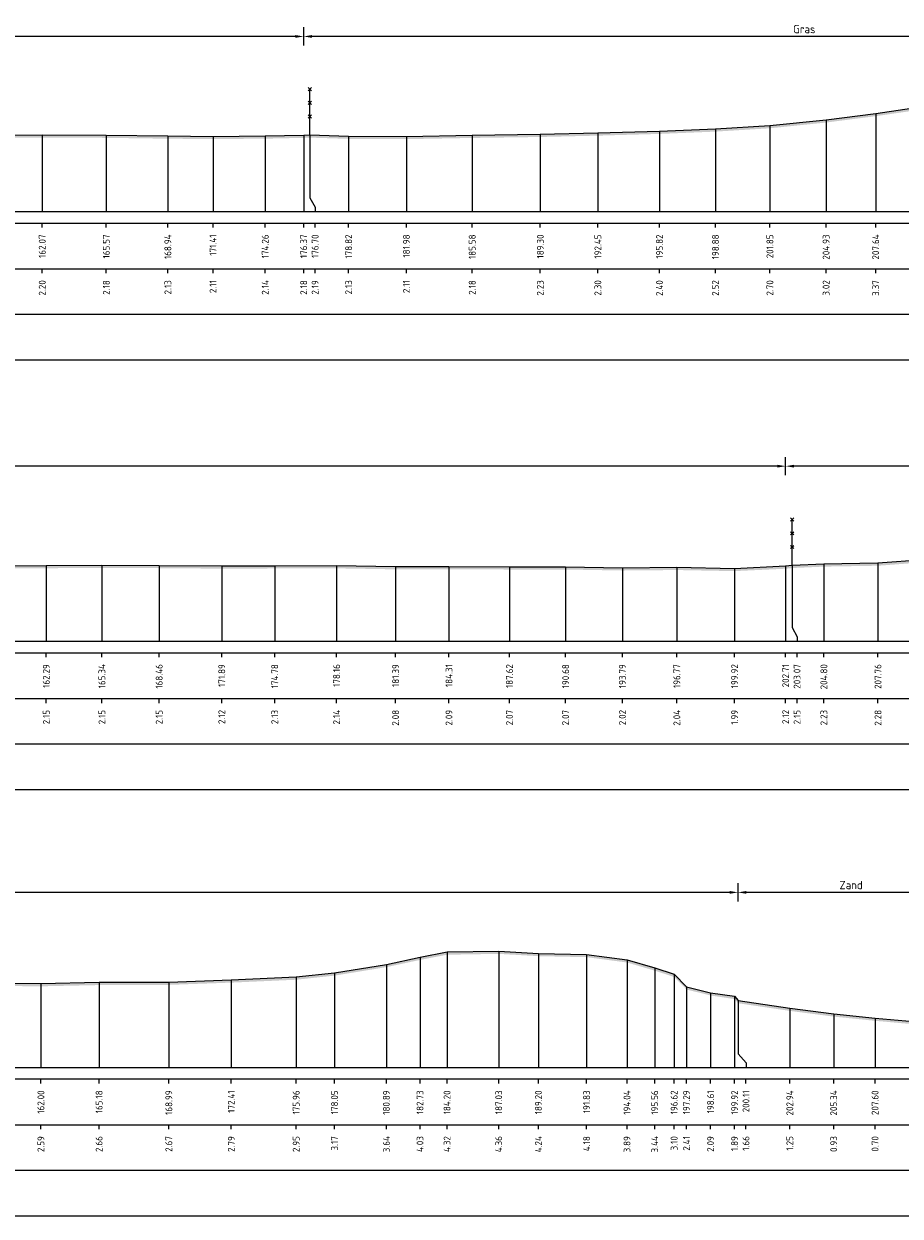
# Model space of a CAD drawing. Header units: metres. Extents: x 142544 to 148970, y 416231 to 417745.
# Tile 11 of 12: x 148874 to 148922, y 417662 to 417727. Entities that reach past the tile are written whole.
import ezdxf
from ezdxf.enums import TextEntityAlignment as Align

# ---------------------------------------------------------------- set-up
doc = ezdxf.new("R2010")
doc.units = ezdxf.units.M
doc.header["$PDMODE"] = 35
doc.header["$PDSIZE"] = 0.075
for name, color, linetype, lineweight in [('B-ME-IE-TERREINAFSCHEIDING_KUNSTMATIG_RASTERHEKWERK-SD', 20, 'Continuous', 25), ('X-ME-AL-PROFIEL_HUIDIG MAAIVELD-GD', 8, 'Continuous', 0), ('X-XX-AL-DETAIL1-M', 7, 'Continuous', 18)]:
    doc.layers.add(name, color=color, linetype=linetype, lineweight=lineweight)
doc.layers.add('X-ME-AL-PROFIEL_MAAIVELD-GD', color=8, linetype='Continuous')
doc.layers.add('X-ME-AL-PROFIELRASTER-S', color=7, linetype='Continuous')
doc.styles.add('NLCS-ISO-ANNOTATIEF-T18', font='NLCS-ISO.ttf', dxfattribs={"height": 1.8})
doc.styles.add('NLCS-ISO-ANNOTATIVE-T18', font='NLCS-ISO.ttf', dxfattribs={"height": 1.8})
doc.dimstyles.new('NLCS-ANNOTATIEF-T18-PIJL_L2_H0', dxfattribs={"dimtxt": 2.5, "dimasz": 1.8, "dimexe": 2, "dimexo": 2, "dimgap": 0.7, "dimtad": 1, "dimzin": 0, "dimdsep": 46, "dimtxsty": 'NLCS-ISO-ANNOTATIEF-T18', "dimcen": 0, "dimdle": 2, "dimclrd": 256, "dimclre": 256, "dimclrt": 10, "dimaunit": 2, "dimadec": 0, "dimazin": 0, "dimtfac": 1, "dimtdec": 3, "dimtofl": 0, "dimtmove": 0, "dimatfit": 3, "dimfxl": 2, "dimfxlon": 1, "dimtfillclr": 256, "dimtolj": 1, "dimtzin": 0, "dimlwd": -1, "dimlwe": -1, "dimarcsym": 0})

# ---------------------------------------------------------------- blocks, each defined once
blk = doc.blocks.new('SAL-PROFIELRASTER_BALK_EIND1-D')
at = {"color": 0, "linetype": 'ByBlock', "lineweight": -2, "flags": 128}
for points in [[(0, 0), (1, 0)], [(0, -2.5), (1, -2.5)], [(0, -12.5), (1, -12.5)]]:
    blk.add_lwpolyline(points, dxfattribs=at)
blk = doc.blocks.new('SAL-PROFIELRASTER_BALK_EIND2-D')
at = {"color": 0, "linetype": 'ByBlock', "lineweight": -2}
blk.add_line((1, -12.5), (0, -12.5), dxfattribs=at)
blk = doc.blocks.new('SAL-PROFIELRASTER_BALK_DATA-D')
at = {"color": 0, "linetype": 'ByBlock', "lineweight": -2}
blk.add_lwpolyline([(0, -3.5), (0, -2.5)], dxfattribs=at)
at = {"color": 0, "linetype": 'ByBlock', "lineweight": -2, "style": 'NLCS-ISO-ANNOTATIVE-T18'}
blk.add_attdef('GETAL', text='', height=1.5, rotation=90, dxfattribs=at).set_placement((0.75, -5), align=Align.RIGHT)
blk = doc.blocks.new('SAL-PROFIELRASTER_AANHAAL-D')
at = {"color": 9, "linetype": 'ByBlock', "lineweight": -2, "flags": 128}
blk.add_lwpolyline([(0, 1), (0, 0)], dxfattribs=at)
blk = doc.blocks.new('SAL-PROFIELRASTER_AANHAAL_STAGGER-D')
at = {"color": 9, "linetype": 'ByBlock', "lineweight": -2, "flags": 128}
for points in [[(0, 0), (0, -0.25)], [(0, -0.25), (1, -0.75)], [(1, -0.75), (1, -1)]]:
    blk.add_lwpolyline(points, dxfattribs=at)
blk = doc.blocks.new('SIE-RASTERHEKWERK-SOD')
at = {"flags": 128}
for points in [[(-0.035, 1.035), (0.035, 0.965)], [(-0.035, 0.965), (0, 1), (0.035, 1.035)], [(0, 0), (0, 1)], [(-0.035, 0.735), (0.035, 0.665)], [(-0.035, 0.665), (0, 0.7), (0.035, 0.735)], [(-0.035, 0.435), (0.035, 0.365)], [(-0.035, 0.365), (0, 0.4), (0.035, 0.435)]]:
    blk.add_lwpolyline(points, dxfattribs=at)
blk = doc.blocks.new('*D16')
at = {"layer": 'Defpoints', "color": 0, "transparency": 16777216}
for p in [(148713.346, 417726.032), (148713.346, 417722.496), (148889.155, 417716.459)]:
    blk.add_point(p, dxfattribs=at)
at = {"layer": 'X-XX-AL-DETAIL1-M', "transparency": 16777216}
for p, q in [((148713.346, 417725.532), (148713.346, 417726.532)), ((148889.155, 417725.532), (148889.155, 417726.532)), ((148888.705, 417726.032), (148713.796, 417726.032))]:
    blk.add_line(p, q, dxfattribs=at)
for points in [[(148713.796, 417726.107), (148713.796, 417725.957), (148713.346, 417726.032)], [(148888.705, 417726.107), (148888.705, 417725.957), (148889.155, 417726.032)]]:
    blk.add_solid(points, dxfattribs=at)
at = {"layer": 'X-XX-AL-DETAIL1-M', "color": 10, "transparency": 16777216, "insert": (148801.25, 417726.432), "char_height": 0.45, "attachment_point": 5, "style": 'NLCS-ISO-ANNOTATIEF-T18'}
blk.add_mtext('\\A1;Akker', dxfattribs=at)
blk = doc.blocks.new('*D17')
at = {"layer": 'Defpoints', "color": 0, "transparency": 16777216}
for p in [(148889.155, 417726.032), (148889.155, 417716.459), (148943.889, 417716.459)]:
    blk.add_point(p, dxfattribs=at)
at = {"layer": 'X-XX-AL-DETAIL1-M', "transparency": 16777216}
for p, q in [((148889.155, 417725.532), (148889.155, 417726.532)), ((148943.889, 417725.532), (148943.889, 417726.532)), ((148943.439, 417726.032), (148889.605, 417726.032))]:
    blk.add_line(p, q, dxfattribs=at)
for points in [[(148889.605, 417726.107), (148889.605, 417725.957), (148889.155, 417726.032)], [(148943.439, 417726.107), (148943.439, 417725.957), (148943.889, 417726.032)]]:
    blk.add_solid(points, dxfattribs=at)
at = {"layer": 'X-XX-AL-DETAIL1-M', "color": 10, "transparency": 16777216, "insert": (148916.522, 417726.432), "char_height": 0.45, "attachment_point": 5, "style": 'NLCS-ISO-ANNOTATIEF-T18'}
blk.add_mtext('\\A1;Gras', dxfattribs=at)
blk = doc.blocks.new('*D20')
at = {"layer": 'Defpoints', "color": 0, "transparency": 16777216}
for p in [(148713.289, 417702.543), (148713.289, 417698.832), (148915.503, 417692.971)]:
    blk.add_point(p, dxfattribs=at)
at = {"layer": 'X-XX-AL-DETAIL1-M', "transparency": 16777216}
for p, q in [((148713.289, 417702.043), (148713.289, 417703.043)), ((148915.503, 417702.043), (148915.503, 417703.043)), ((148915.053, 417702.543), (148713.739, 417702.543))]:
    blk.add_line(p, q, dxfattribs=at)
for points in [[(148713.739, 417702.618), (148713.739, 417702.468), (148713.289, 417702.543)], [(148915.053, 417702.618), (148915.053, 417702.468), (148915.503, 417702.543)]]:
    blk.add_solid(points, dxfattribs=at)
at = {"layer": 'X-XX-AL-DETAIL1-M', "color": 10, "transparency": 16777216, "insert": (148814.396, 417702.943), "char_height": 0.45, "attachment_point": 5, "style": 'NLCS-ISO-ANNOTATIEF-T18'}
blk.add_mtext('\\A1;Akker', dxfattribs=at)
blk = doc.blocks.new('*D22')
at = {"layer": 'Defpoints', "color": 0, "transparency": 16777216}
for p in [(148915.503, 417702.543), (148915.503, 417692.971), (148951.952, 417692.971)]:
    blk.add_point(p, dxfattribs=at)
at = {"layer": 'X-XX-AL-DETAIL1-M', "transparency": 16777216}
for p, q in [((148915.503, 417702.043), (148915.503, 417703.043)), ((148951.952, 417702.043), (148951.952, 417703.043)), ((148951.502, 417702.543), (148915.953, 417702.543))]:
    blk.add_line(p, q, dxfattribs=at)
for points in [[(148915.953, 417702.618), (148915.953, 417702.468), (148915.503, 417702.543)], [(148951.502, 417702.618), (148951.502, 417702.468), (148951.952, 417702.543)]]:
    blk.add_solid(points, dxfattribs=at)
at = {"layer": 'X-XX-AL-DETAIL1-M', "color": 10, "transparency": 16777216, "insert": (148933.728, 417702.943), "char_height": 0.45, "attachment_point": 5, "style": 'NLCS-ISO-ANNOTATIEF-T18'}
blk.add_mtext('\\A1;Gras', dxfattribs=at)
blk = doc.blocks.new('*D25')
at = {"layer": 'Defpoints', "color": 0, "transparency": 16777216}
for p in [(148712.789, 417679.245), (148912.901, 417673.336), (148712.789, 417669.673)]:
    blk.add_point(p, dxfattribs=at)
at = {"layer": 'X-XX-AL-DETAIL1-M', "transparency": 16777216}
for p, q in [((148712.789, 417678.745), (148712.789, 417679.745)), ((148912.901, 417678.745), (148912.901, 417679.745)), ((148912.451, 417679.245), (148713.239, 417679.245))]:
    blk.add_line(p, q, dxfattribs=at)
for points in [[(148713.239, 417679.32), (148713.239, 417679.17), (148712.789, 417679.245)], [(148912.451, 417679.32), (148912.451, 417679.17), (148912.901, 417679.245)]]:
    blk.add_solid(points, dxfattribs=at)
at = {"layer": 'X-XX-AL-DETAIL1-M', "color": 10, "transparency": 16777216, "insert": (148812.845, 417679.645), "char_height": 0.45, "attachment_point": 5, "style": 'NLCS-ISO-ANNOTATIEF-T18'}
blk.add_mtext('\\A1;Gras', dxfattribs=at)
blk = doc.blocks.new('*D26')
at = {"layer": 'Defpoints', "color": 0, "transparency": 16777216}
for p in [(148912.901, 417679.245), (148912.901, 417673.336), (148925.263, 417672.004)]:
    blk.add_point(p, dxfattribs=at)
at = {"layer": 'X-XX-AL-DETAIL1-M', "transparency": 16777216}
for p, q in [((148912.901, 417678.745), (148912.901, 417679.745)), ((148925.263, 417678.745), (148925.263, 417679.745)), ((148924.813, 417679.245), (148913.351, 417679.245))]:
    blk.add_line(p, q, dxfattribs=at)
for points in [[(148913.351, 417679.32), (148913.351, 417679.17), (148912.901, 417679.245)], [(148924.813, 417679.32), (148924.813, 417679.17), (148925.263, 417679.245)]]:
    blk.add_solid(points, dxfattribs=at)
at = {"layer": 'X-XX-AL-DETAIL1-M', "color": 10, "transparency": 16777216, "insert": (148919.082, 417679.645), "char_height": 0.45, "attachment_point": 5, "style": 'NLCS-ISO-ANNOTATIEF-T18'}
blk.add_mtext('\\A1;Zand', dxfattribs=at)

msp = doc.modelspace()

# ---------------------------------------------------------------- hatches: boundary and pattern name
at = {"layer": 'X-ME-AL-PROFIEL_HUIDIG MAAIVELD-GD'}
h = msp.add_hatch(dxfattribs=at)
h.set_pattern_fill('AGR-MAAIVELD', color=256, scale=0.1, pattern_type=2)
h.set_pattern_definition([(45, (0, 10.4341), (-0.5000001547, 0.5000001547), []), (45, (-0.0714, 10.50555), (0, 1.0000003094), [0.707107, -0.707107]), (45, (-0.14286, 10.577), (0, 1.0000003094), [0.707107, -0.707107]), (45, (-0.2153, 10.6494), (0, 1.0000003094), [0.707107, -0.707107]), (45, (-0.2857, 10.7198), (0, 1.0000003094), [0.707107, -0.707107]), (45, (-0.35714, 10.79126), (0, 1.0000003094), [0.707107, -0.707107]), (45, (-0.4286, 10.8627), (0, 1.0000003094), [0.707107, -0.707107]), (315, (0, 10.4341), (0.5000001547, 0.5000001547), []), (315, (0.0714, 10.50555), (1.0000003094, -3e-16), [0.707107, -0.707107]), (315, (0.14286, 10.577), (1.0000003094, -3e-16), [0.707107, -0.707107]), (315, (0.2153, 10.6494), (1.0000003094, -3e-16), [0.707107, -0.707107]), (315, (0.2857, 10.7198), (1.0000003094, -3e-16), [0.707107, -0.707107]), (315, (0.35714, 10.79126), (1.0000003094, -3e-16), [0.707107, -0.707107]), (315, (0.4286, 10.8627), (1.0000003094, -3e-16), [0.707107, -0.707107])])
h.paths.add_polyline_path([(148962.619, 417716.806), (148961.13, 417717.603), (148959.873, 417718.075), (148958.39, 417718.176), (148956.49, 417718.232), (148954.27, 417718.517), (148952.691, 417718.736), (148949.691, 417718.766), (148947.155, 417718.999), (148944.614, 417719.276), (148943.889, 417719.435), (148942.535, 417719.585), (148940.765, 417719.796), (148938.849, 417720.148), (148936.643, 417720.453), (148934.063, 417720.788), (148931.776, 417721.178), (148929.306, 417721.759), (148927.61, 417722.439), (148925.474, 417722.442), (148923.239, 417722.232), (148920.426, 417721.824), (148917.715, 417721.476), (148914.643, 417721.162), (148911.667, 417720.98), (148908.606, 417720.854), (148905.237, 417720.76), (148902.092, 417720.686), (148898.369, 417720.634), (148894.77, 417720.568), (148891.611, 417720.585), (148889.493, 417720.651), (148889.155, 417720.638), (148887.052, 417720.595), (148884.198, 417720.572), (148881.73, 417720.592), (148878.364, 417720.639), (148874.861, 417720.655), (148871.403, 417720.628), (148868.046, 417720.605), (148865.086, 417720.609), (148861.877, 417720.592), (148858.763, 417720.575), (148855.639, 417720.533), (148852.616, 417720.538), (148849.218, 417720.466), (148845.907, 417720.46), (148842.741, 417720.403), (148839.838, 417720.437), (148836.147, 417720.433), (148832.806, 417720.458), (148829.593, 417720.468), (148825.953, 417720.45), (148822.798, 417720.483), (148819.702, 417720.483), (148815.938, 417720.485), (148812.595, 417720.501), (148808.76, 417720.489), (148805.043, 417720.502), (148801.546, 417720.482), (148798.265, 417720.454), (148795.266, 417720.474), (148791.837, 417720.507), (148788.54, 417720.555), (148785.18, 417720.609), (148781.56, 417720.582), (148778.033, 417720.568), (148774.826, 417720.577), (148771.583, 417720.591), (148768.28, 417720.622), (148765.079, 417720.594), (148761.919, 417720.576), (148758.29, 417720.596), (148755.214, 417720.649), (148752.012, 417720.674), (148749.034, 417720.693), (148746.506, 417720.808), (148743.618, 417720.939), (148740.756, 417721.079), (148737.697, 417721.269), (148734.689, 417721.408), (148731.808, 417721.574), (148728.785, 417721.724), (148725.984, 417721.867), (148722.956, 417722.039), (148719.874, 417722.16), (148716.701, 417722.272), (148713.578, 417722.135), (148713.346, 417722.496), (148712.789, 417722.477), (148712.789, 417722.327), (148713.346, 417722.346), (148713.578, 417721.985), (148716.701, 417722.122), (148719.874, 417722.01), (148722.956, 417721.889), (148725.984, 417721.717), (148728.785, 417721.574), (148731.808, 417721.424), (148734.689, 417721.258), (148737.697, 417721.119), (148740.756, 417720.929), (148743.618, 417720.789), (148746.506, 417720.658), (148749.034, 417720.543), (148752.012, 417720.524), (148755.214, 417720.499), (148758.29, 417720.446), (148761.919, 417720.426), (148765.079, 417720.444), (148768.28, 417720.472), (148771.583, 417720.441), (148774.826, 417720.427), (148778.033, 417720.418), (148781.56, 417720.432), (148785.18, 417720.459), (148788.54, 417720.405), (148791.837, 417720.357), (148795.266, 417720.324), (148798.265, 417720.304), (148801.546, 417720.332), (148805.043, 417720.352), (148808.76, 417720.339), (148812.595, 417720.351), (148815.938, 417720.335), (148819.702, 417720.333), (148822.798, 417720.333), (148825.953, 417720.3), (148829.593, 417720.318), (148832.806, 417720.308), (148836.147, 417720.283), (148839.838, 417720.287), (148842.741, 417720.253), (148845.907, 417720.31), (148849.218, 417720.316), (148852.616, 417720.388), (148855.639, 417720.383), (148858.763, 417720.425), (148861.877, 417720.442), (148865.086, 417720.459), (148868.046, 417720.455), (148871.403, 417720.478), (148874.861, 417720.505), (148878.364, 417720.489), (148881.73, 417720.442), (148884.198, 417720.422), (148887.052, 417720.445), (148889.155, 417720.488), (148889.493, 417720.501), (148891.611, 417720.435), (148894.77, 417720.418), (148898.369, 417720.484), (148902.092, 417720.536), (148905.237, 417720.61), (148908.606, 417720.704), (148911.667, 417720.83), (148914.643, 417721.012), (148917.715, 417721.326), (148920.426, 417721.674), (148923.239, 417722.082), (148925.474, 417722.292), (148927.61, 417722.289), (148929.306, 417721.609), (148931.776, 417721.028), (148934.063, 417720.638), (148936.643, 417720.303), (148938.849, 417719.998), (148940.765, 417719.646), (148942.535, 417719.435), (148943.889, 417719.285), (148944.614, 417719.126), (148947.155, 417718.849), (148949.691, 417718.616), (148952.691, 417718.586), (148954.27, 417718.367), (148956.49, 417718.082), (148958.39, 417718.026), (148959.873, 417717.925), (148961.13, 417717.453), (148962.619, 417716.656)])
h = msp.add_hatch(dxfattribs=at)
h.set_pattern_fill('AGR-MAAIVELD', color=256, scale=0.1, pattern_type=2)
h.set_pattern_definition([(45, (0, 20.02156), (-0.5000001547, 0.5000001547), []), (45, (-0.0714, 20.093), (0, 1.0000003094), [0.707107, -0.707107]), (45, (-0.14286, 20.1644), (0, 1.0000003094), [0.707107, -0.707107]), (45, (-0.2153, 20.23684), (0, 1.0000003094), [0.707107, -0.707107]), (45, (-0.2857, 20.3073), (0, 1.0000003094), [0.707107, -0.707107]), (45, (-0.35714, 20.3787), (0, 1.0000003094), [0.707107, -0.707107]), (45, (-0.4286, 20.4501), (0, 1.0000003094), [0.707107, -0.707107]), (315, (0, 20.02156), (0.5000001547, 0.5000001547), []), (315, (0.0714, 20.093), (1.0000003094, -3e-16), [0.707107, -0.707107]), (315, (0.14286, 20.1644), (1.0000003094, -3e-16), [0.707107, -0.707107]), (315, (0.2153, 20.23684), (1.0000003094, -3e-16), [0.707107, -0.707107]), (315, (0.2857, 20.3073), (1.0000003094, -3e-16), [0.707107, -0.707107]), (315, (0.35714, 20.3787), (1.0000003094, -3e-16), [0.707107, -0.707107]), (315, (0.4286, 20.4501), (1.0000003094, -3e-16), [0.707107, -0.707107])])
h.paths.add_polyline_path([(148967.79, 417693.704), (148967.081, 417694.099), (148965.985, 417694.679), (148964.587, 417694.891), (148962.674, 417695.019), (148959.846, 417695.291), (148957.902, 417695.364), (148955.579, 417695.444), (148953.148, 417695.597), (148951.952, 417695.734), (148949.297, 417696.072), (148946.623, 417696.333), (148944.105, 417696.664), (148941.172, 417697.11), (148939.621, 417698.493), (148937.47, 417698.826), (148935.746, 417698.784), (148933.212, 417698.461), (148930.564, 417698.192), (148928.066, 417697.894), (148925.819, 417697.625), (148923.074, 417697.438), (148920.552, 417697.251), (148917.594, 417697.202), (148915.862, 417697.125), (148915.503, 417697.088), (148912.711, 417696.956), (148909.556, 417697.015), (148906.581, 417696.989), (148903.473, 417697.043), (148900.406, 417697.043), (148897.099, 417697.062), (148894.18, 417697.053), (148890.952, 417697.108), (148887.573, 417697.101), (148884.677, 417697.09), (148881.254, 417697.118), (148878.125, 417697.124), (148875.082, 417697.116), (148872.07, 417697.103), (148868.539, 417697.124), (148865.099, 417697.097), (148861.577, 417697.054), (148857.671, 417697.051), (148854.059, 417697.007), (148850.684, 417697.008), (148847.149, 417696.967), (148844.184, 417696.948), (148840.824, 417696.964), (148837.21, 417697.01), (148834.157, 417697.025), (148830.786, 417697.042), (148827.557, 417697.015), (148823.909, 417696.992), (148820.324, 417697.024), (148816.979, 417696.988), (148813.906, 417697.008), (148810.824, 417697.037), (148807.937, 417697.033), (148804.605, 417697.011), (148801.677, 417697.029), (148798.189, 417697.041), (148794.962, 417697.018), (148791.324, 417696.992), (148788.523, 417696.983), (148785.628, 417696.989), (148782.839, 417696.999), (148779.785, 417696.978), (148776.703, 417697.009), (148773.292, 417697.047), (148769.963, 417697.013), (148766.308, 417697.023), (148763.287, 417697.028), (148760.241, 417696.998), (148756.614, 417696.978), (148753.498, 417697.029), (148750.714, 417696.981), (148747.538, 417697.052), (148744.564, 417697.105), (148741.265, 417697.214), (148738.309, 417697.317), (148734.957, 417697.515), (148731.95, 417697.755), (148728.669, 417697.983), (148725.701, 417698.225), (148722.541, 417698.493), (148720.009, 417698.699), (148717.532, 417698.82), (148714.947, 417698.95), (148713.289, 417698.832), (148713.22, 417699.245), (148712.789, 417699.266), (148712.789, 417699.116), (148713.098, 417699.095), (148713.168, 417698.682), (148714.947, 417698.8), (148717.532, 417698.67), (148720.009, 417698.549), (148722.541, 417698.343), (148725.701, 417698.075), (148728.669, 417697.833), (148731.95, 417697.605), (148734.957, 417697.365), (148738.309, 417697.167), (148741.265, 417697.064), (148744.564, 417696.955), (148747.538, 417696.902), (148750.714, 417696.831), (148753.498, 417696.879), (148756.614, 417696.828), (148760.241, 417696.848), (148763.287, 417696.878), (148766.308, 417696.873), (148769.963, 417696.863), (148773.292, 417696.897), (148776.703, 417696.859), (148779.785, 417696.828), (148782.839, 417696.849), (148785.628, 417696.839), (148788.523, 417696.833), (148791.324, 417696.842), (148794.962, 417696.868), (148798.189, 417696.891), (148801.677, 417696.879), (148804.605, 417696.861), (148807.937, 417696.883), (148810.824, 417696.887), (148813.906, 417696.858), (148816.979, 417696.838), (148820.324, 417696.874), (148823.909, 417696.842), (148827.557, 417696.865), (148830.786, 417696.892), (148834.157, 417696.875), (148837.21, 417696.86), (148840.824, 417696.814), (148844.184, 417696.798), (148847.149, 417696.817), (148850.684, 417696.858), (148854.059, 417696.857), (148857.671, 417696.901), (148861.577, 417696.904), (148865.099, 417696.947), (148868.539, 417696.974), (148872.07, 417696.953), (148875.082, 417696.966), (148878.125, 417696.974), (148881.254, 417696.968), (148884.677, 417696.94), (148887.573, 417696.951), (148890.952, 417696.958), (148894.18, 417696.903), (148897.099, 417696.912), (148900.406, 417696.893), (148903.473, 417696.893), (148906.581, 417696.839), (148909.556, 417696.865), (148912.711, 417696.806), (148915.503, 417696.938), (148915.862, 417696.975), (148917.594, 417697.052), (148920.552, 417697.101), (148923.074, 417697.288), (148925.819, 417697.475), (148928.066, 417697.744), (148930.564, 417698.042), (148933.212, 417698.311), (148935.746, 417698.634), (148937.47, 417698.676), (148939.621, 417698.343), (148941.172, 417696.96), (148944.105, 417696.514), (148946.623, 417696.183), (148949.297, 417695.922), (148951.952, 417695.584), (148953.148, 417695.447), (148955.579, 417695.294), (148957.902, 417695.214), (148959.846, 417695.141), (148962.674, 417694.869), (148964.587, 417694.741), (148965.985, 417694.529), (148967.081, 417693.949), (148967.79, 417693.554)])
h = msp.add_hatch(dxfattribs=at)
h.set_pattern_fill('AGR-MAAIVELD', color=256, scale=0.1, pattern_type=2)
h.set_pattern_definition([(45, (0, 34.12015), (-0.5000001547, 0.5000001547), []), (45, (-0.0714, 34.1916), (0, 1.0000003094), [0.707107, -0.707107]), (45, (-0.14286, 34.263), (0, 1.0000003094), [0.707107, -0.707107]), (45, (-0.2153, 34.33544), (0, 1.0000003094), [0.707107, -0.707107]), (45, (-0.2857, 34.4059), (0, 1.0000003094), [0.707107, -0.707107]), (45, (-0.35714, 34.4773), (0, 1.0000003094), [0.707107, -0.707107]), (45, (-0.4286, 34.5487), (0, 1.0000003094), [0.707107, -0.707107]), (315, (0, 34.12015), (0.5000001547, 0.5000001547), []), (315, (0.0714, 34.1916), (1.0000003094, -3e-16), [0.707107, -0.707107]), (315, (0.14286, 34.263), (1.0000003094, -3e-16), [0.707107, -0.707107]), (315, (0.2153, 34.33544), (1.0000003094, -3e-16), [0.707107, -0.707107]), (315, (0.2857, 34.4059), (1.0000003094, -3e-16), [0.707107, -0.707107]), (315, (0.35714, 34.4773), (1.0000003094, -3e-16), [0.707107, -0.707107]), (315, (0.4286, 34.5487), (1.0000003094, -3e-16), [0.707107, -0.707107])])
h.paths.add_polyline_path([(148937.218, 417670.054), (148936.28, 417670.947), (148934.834, 417671.419), (148932.955, 417671.647), (148931.218, 417671.753), (148928.958, 417671.862), (148927.628, 417671.832), (148924.933, 417672.028), (148922.917, 417672.15), (148920.394, 417672.376), (148918.13, 417672.606), (148915.732, 417672.918), (148912.901, 417673.336), (148912.711, 417673.564), (148911.399, 417673.759), (148910.082, 417674.087), (148909.408, 417674.774), (148908.345, 417675.117), (148906.831, 417675.563), (148904.621, 417675.854), (148901.988, 417675.91), (148899.817, 417676.035), (148896.993, 417675.988), (148895.515, 417675.704), (148893.676, 417675.31), (148890.842, 417674.847), (148888.745, 417674.621), (148885.197, 417674.463), (148881.783, 417674.34), (148877.97, 417674.329), (148874.789, 417674.261), (148871.294, 417674.29), (148867.894, 417674.264), (148863.971, 417674.247), (148859.955, 417674.206), (148856.303, 417674.217), (148852.627, 417674.262), (148848.828, 417674.192), (148845.117, 417674.173), (148841.408, 417674.156), (148837.651, 417674.141), (148833.909, 417674.13), (148830.329, 417674.134), (148826.545, 417674.085), (148822.865, 417674.111), (148819.498, 417674.12), (148815.755, 417674.088), (148811.992, 417674.028), (148808.037, 417674.024), (148804.334, 417674.018), (148800.712, 417674.021), (148796.892, 417673.983), (148793.098, 417673.924), (148789.669, 417673.865), (148786.091, 417673.863), (148782.577, 417673.84), (148778.877, 417673.843), (148775.288, 417673.83), (148771.774, 417673.843), (148768.125, 417673.841), (148764.551, 417673.852), (148761.051, 417673.885), (148757.45, 417673.899), (148753.792, 417673.876), (148750.129, 417673.912), (148746.304, 417673.952), (148742.779, 417673.974), (148739.578, 417674.019), (148736.646, 417674.036), (148733.366, 417674.091), (148729.605, 417674.124), (148726.013, 417674.191), (148722.536, 417674.2), (148719.001, 417674.36), (148715.587, 417674.492), (148712.789, 417674.561), (148712.789, 417674.411), (148715.587, 417674.342), (148719.001, 417674.21), (148722.536, 417674.05), (148726.013, 417674.041), (148729.605, 417673.974), (148733.366, 417673.941), (148736.646, 417673.886), (148739.578, 417673.869), (148742.779, 417673.824), (148746.304, 417673.802), (148750.129, 417673.762), (148753.792, 417673.726), (148757.45, 417673.749), (148761.051, 417673.735), (148764.551, 417673.702), (148768.125, 417673.691), (148771.774, 417673.693), (148775.288, 417673.68), (148778.877, 417673.693), (148782.577, 417673.69), (148786.091, 417673.713), (148789.669, 417673.715), (148793.098, 417673.774), (148796.892, 417673.833), (148800.712, 417673.871), (148804.334, 417673.868), (148808.037, 417673.874), (148811.992, 417673.878), (148815.755, 417673.938), (148819.498, 417673.97), (148822.865, 417673.961), (148826.545, 417673.935), (148830.329, 417673.984), (148833.909, 417673.98), (148837.651, 417673.991), (148841.408, 417674.006), (148845.117, 417674.023), (148848.828, 417674.042), (148852.627, 417674.112), (148856.303, 417674.067), (148859.955, 417674.056), (148863.971, 417674.097), (148867.894, 417674.114), (148871.294, 417674.14), (148874.789, 417674.111), (148877.97, 417674.179), (148881.783, 417674.19), (148885.197, 417674.313), (148888.745, 417674.471), (148890.842, 417674.697), (148893.676, 417675.16), (148895.515, 417675.554), (148896.993, 417675.838), (148899.817, 417675.885), (148901.988, 417675.76), (148904.621, 417675.704), (148906.831, 417675.413), (148908.345, 417674.967), (148909.408, 417674.624), (148910.082, 417673.937), (148911.399, 417673.609), (148912.711, 417673.414), (148912.901, 417673.186), (148915.732, 417672.768), (148918.13, 417672.456), (148920.394, 417672.226), (148922.917, 417672), (148924.933, 417671.878), (148927.628, 417671.682), (148928.958, 417671.712), (148931.218, 417671.603), (148932.955, 417671.497), (148934.834, 417671.269), (148936.28, 417670.797), (148937.218, 417669.904)])

# ---------------------------------------------------------------- linework, layer by layer
at = {"layer": 'X-ME-AL-PROFIEL_MAAIVELD-GD'}
for points in [[(148871.403, 417720.628), (148874.861, 417720.655), (148878.364, 417720.639), (148881.73, 417720.592), (148884.198, 417720.572), (148887.052, 417720.595), (148889.155, 417720.638), (148889.493, 417720.651), (148891.611, 417720.585), (148894.77, 417720.568), (148898.369, 417720.634), (148902.092, 417720.686), (148905.237, 417720.76), (148908.606, 417720.854), (148911.667, 417720.98), (148914.643, 417721.162), (148917.715, 417721.476), (148920.426, 417721.824), (148923.239, 417722.232)], [(148872.07, 417697.103), (148875.082, 417697.116), (148878.125, 417697.124), (148881.254, 417697.118), (148884.677, 417697.09), (148887.573, 417697.101), (148890.952, 417697.108), (148894.18, 417697.053), (148897.099, 417697.062), (148900.406, 417697.043), (148903.473, 417697.043), (148906.581, 417696.989), (148909.556, 417697.015), (148912.711, 417696.956), (148915.503, 417697.088), (148915.862, 417697.125), (148917.594, 417697.202), (148920.552, 417697.251), (148923.074, 417697.438)], [(148871.294, 417674.29), (148874.789, 417674.261), (148877.97, 417674.329), (148881.783, 417674.34), (148885.197, 417674.463), (148888.745, 417674.621), (148890.842, 417674.847), (148893.676, 417675.31), (148895.515, 417675.704), (148896.993, 417675.988), (148899.817, 417676.035), (148901.988, 417675.91), (148904.621, 417675.854), (148906.831, 417675.563), (148908.345, 417675.117), (148909.408, 417674.774), (148910.082, 417674.087), (148911.399, 417673.759), (148912.711, 417673.564), (148912.901, 417673.336), (148915.732, 417672.918), (148918.13, 417672.606), (148920.394, 417672.376), (148922.917, 417672.15)]]:
    msp.add_lwpolyline(points, dxfattribs=at)

# ---------------------------------------------------------------- block references
at = {"layer": 'B-ME-IE-TERREINAFSCHEIDING_KUNSTMATIG_RASTERHEKWERK-SD', "xscale": 2.5, "yscale": 2.5, "zscale": 2.5}
for p in [(148889.493, 417720.651), (148915.862, 417697.125)]:
    msp.add_blockref('SIE-RASTERHEKWERK-SOD', p, dxfattribs=at)
at = {"layer": 'X-ME-AL-PROFIELRASTER-S'}
for p, yscale in [((148920.426, 417716.459), 5.365), ((148914.643, 417716.459), 4.702999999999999), ((148917.715, 417716.459), 5.016999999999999), ((148874.861, 417716.459), 4.196), ((148878.364, 417716.459), 4.18), ((148881.73, 417716.459), 4.133), ((148884.198, 417716.459), 4.113), ((148887.052, 417716.459), 4.136), ((148889.155, 417716.459), 4.179), ((148889.493, 417717.459), 3.192), ((148891.611, 417716.459), 4.125999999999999), ((148894.77, 417716.459), 4.109), ((148898.369, 417716.459), 4.175), ((148902.092, 417716.459), 4.227), ((148905.237, 417716.459), 4.301), ((148908.606, 417716.459), 4.395), ((148911.667, 417716.459), 4.521), ((148875.082, 417692.971), 4.145), ((148878.125, 417692.971), 4.153), ((148881.254, 417692.971), 4.147), ((148884.677, 417692.971), 4.119), ((148887.573, 417692.971), 4.13), ((148890.952, 417692.971), 4.137), ((148894.18, 417692.971), 4.082), ((148897.099, 417692.971), 4.091), ((148900.406, 417692.971), 4.072), ((148903.473, 417692.971), 4.072), ((148906.581, 417692.971), 4.018), ((148909.556, 417692.971), 4.044), ((148912.711, 417692.971), 3.985), ((148915.503, 417692.971), 4.117), ((148915.862, 417693.971), 3.154), ((148917.594, 417692.971), 4.231), ((148920.552, 417692.971), 4.279999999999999), ((148895.515, 417669.673), 6.031), ((148896.993, 417669.673), 6.315), ((148899.817, 417669.673), 6.362), ((148901.988, 417669.673), 6.237), ((148904.621, 417669.673), 6.181), ((148906.831, 417669.673), 5.890000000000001), ((148890.842, 417669.673), 5.173999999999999), ((148893.676, 417669.673), 5.637), ((148908.345, 417669.673), 5.444), ((148909.408, 417669.673), 5.101), ((148874.789, 417669.673), 4.588), ((148877.97, 417669.673), 4.656000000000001), ((148881.783, 417669.673), 4.667), ((148885.197, 417669.673), 4.79), ((148888.745, 417669.673), 4.948), ((148910.082, 417669.673), 4.414), ((148911.399, 417669.673), 4.086), ((148912.711, 417669.673), 3.891), ((148912.901, 417670.673), 2.663), ((148915.732, 417669.673), 3.245), ((148918.13, 417669.673), 2.933), ((148920.394, 417669.673), 2.703)]:
    msp.add_blockref('SAL-PROFIELRASTER_AANHAAL-D', p, dxfattribs=dict(at, yscale=yscale))
for p, xscale, zscale in [((148889.493, 417717.459), 0.2869808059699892, 0.2869808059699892), ((148915.862, 417693.971), 0.2658003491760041, 0.2658003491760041), ((148912.901, 417670.673), 0.4351527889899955, 0.4351527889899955)]:
    msp.add_blockref('SAL-PROFIELRASTER_AANHAAL_STAGGER-D', p, dxfattribs=dict(at, xscale=xscale, zscale=zscale))
at = {"layer": 'X-ME-AL-PROFIELRASTER-S', "yscale": 0.25}
for name, p, xscale, zscale in [('SAL-PROFIELRASTER_BALK_EIND1-D', (148712.789, 417716.459), 251, 237.5274346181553), ('SAL-PROFIELRASTER_BALK_EIND2-D', (148712.789, 417713.959), 251, 237.5274346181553), ('SAL-PROFIELRASTER_BALK_EIND2-D', (148712.789, 417711.459), 251, 20.47793048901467), ('SAL-PROFIELRASTER_BALK_EIND1-D', (148712.789, 417692.971), 257, 246.9382182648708), ('SAL-PROFIELRASTER_BALK_EIND2-D', (148712.789, 417690.471), 257, 246.9382182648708), ('SAL-PROFIELRASTER_BALK_EIND2-D', (148712.789, 417687.971), 257, 16.95209949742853), ('SAL-PROFIELRASTER_BALK_EIND1-D', (148712.789, 417669.673), 225.5, 215.4643900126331), ('SAL-PROFIELRASTER_BALK_EIND2-D', (148712.789, 417667.173), 225.5, 215.4643900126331), ('SAL-PROFIELRASTER_BALK_EIND2-D', (148712.789, 417664.673), 225.5, 19.42063930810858)]:
    msp.add_blockref(name, p, dxfattribs=dict(at, xscale=xscale, zscale=zscale))
at = {"layer": 'X-ME-AL-PROFIELRASTER-S', "xscale": 0.25, "yscale": 0.25, "zscale": 0.25}
for p, values in [((148874.861, 417716.459), {'GETAL': '162.07'}), ((148878.364, 417716.459), {'GETAL': '165.57'}), ((148881.73, 417716.459), {'GETAL': '168.94'}), ((148884.198, 417716.459), {'GETAL': '171.41'}), ((148887.052, 417716.459), {'GETAL': '174.26'}), ((148889.155, 417716.459), {'GETAL': '176.37'}), ((148889.78, 417716.459), {'GETAL': '176.70'}), ((148891.611, 417716.459), {'GETAL': '178.82'}), ((148894.77, 417716.459), {'GETAL': '181.98'}), ((148898.369, 417716.459), {'GETAL': '185.58'}), ((148902.092, 417716.459), {'GETAL': '189.30'}), ((148905.237, 417716.459), {'GETAL': '192.45'}), ((148908.606, 417716.459), {'GETAL': '195.82'}), ((148911.667, 417716.459), {'GETAL': '198.88'}), ((148914.643, 417716.459), {'GETAL': '201.85'}), ((148917.715, 417716.459), {'GETAL': '204.93'}), ((148920.426, 417716.459), {'GETAL': '207.64'}), ((148874.861, 417713.959), {'GETAL': '2.20'}), ((148878.364, 417713.959), {'GETAL': '2.18'}), ((148881.73, 417713.959), {'GETAL': '2.13'}), ((148884.198, 417713.959), {'GETAL': '2.11'}), ((148887.052, 417713.959), {'GETAL': '2.14'}), ((148889.155, 417713.959), {'GETAL': '2.18'}), ((148889.78, 417713.959), {'GETAL': '2.19'}), ((148891.611, 417713.959), {'GETAL': '2.13'}), ((148894.77, 417713.959), {'GETAL': '2.11'}), ((148898.369, 417713.959), {'GETAL': '2.18'}), ((148902.092, 417713.959), {'GETAL': '2.23'}), ((148905.237, 417713.959), {'GETAL': '2.30'}), ((148908.606, 417713.959), {'GETAL': '2.40'}), ((148911.667, 417713.959), {'GETAL': '2.52'}), ((148914.643, 417713.959), {'GETAL': '2.70'}), ((148917.715, 417713.959), {'GETAL': '3.02'}), ((148920.426, 417713.959), {'GETAL': '3.37'}), ((148875.082, 417692.971), {'GETAL': '162.29'}), ((148878.125, 417692.971), {'GETAL': '165.34'}), ((148881.254, 417692.971), {'GETAL': '168.46'}), ((148884.677, 417692.971), {'GETAL': '171.89'}), ((148887.573, 417692.971), {'GETAL': '174.78'}), ((148890.952, 417692.971), {'GETAL': '178.16'}), ((148894.18, 417692.971), {'GETAL': '181.39'}), ((148897.099, 417692.971), {'GETAL': '184.31'}), ((148900.406, 417692.971), {'GETAL': '187.62'}), ((148903.473, 417692.971), {'GETAL': '190.68'}), ((148906.581, 417692.971), {'GETAL': '193.79'}), ((148909.556, 417692.971), {'GETAL': '196.77'}), ((148912.711, 417692.971), {'GETAL': '199.92'}), ((148915.503, 417692.971), {'GETAL': '202.71'}), ((148916.128, 417692.971), {'GETAL': '203.07'}), ((148917.594, 417692.971), {'GETAL': '204.80'}), ((148920.552, 417692.971), {'GETAL': '207.76'}), ((148875.082, 417690.471), {'GETAL': '2.15'}), ((148878.125, 417690.471), {'GETAL': '2.15'}), ((148881.254, 417690.471), {'GETAL': '2.15'}), ((148884.677, 417690.471), {'GETAL': '2.12'}), ((148887.573, 417690.471), {'GETAL': '2.13'}), ((148890.952, 417690.471), {'GETAL': '2.14'}), ((148894.18, 417690.471), {'GETAL': '2.08'}), ((148897.099, 417690.471), {'GETAL': '2.09'}), ((148900.406, 417690.471), {'GETAL': '2.07'}), ((148903.473, 417690.471), {'GETAL': '2.07'}), ((148906.581, 417690.471), {'GETAL': '2.02'}), ((148909.556, 417690.471), {'GETAL': '2.04'}), ((148912.711, 417690.471), {'GETAL': '1.99'}), ((148915.503, 417690.471), {'GETAL': '2.12'}), ((148916.128, 417690.471), {'GETAL': '2.15'}), ((148917.594, 417690.471), {'GETAL': '2.23'}), ((148920.552, 417690.471), {'GETAL': '2.28'}), ((148874.789, 417669.673), {'GETAL': '162.00'}), ((148877.97, 417669.673), {'GETAL': '165.18'}), ((148881.783, 417669.673), {'GETAL': '168.99'}), ((148885.197, 417669.673), {'GETAL': '172.41'}), ((148888.745, 417669.673), {'GETAL': '175.96'}), ((148890.842, 417669.673), {'GETAL': '178.05'}), ((148893.676, 417669.673), {'GETAL': '180.89'}), ((148895.515, 417669.673), {'GETAL': '182.73'}), ((148896.993, 417669.673), {'GETAL': '184.20'}), ((148899.817, 417669.673), {'GETAL': '187.03'}), ((148901.988, 417669.673), {'GETAL': '189.20'}), ((148904.621, 417669.673), {'GETAL': '191.83'}), ((148906.831, 417669.673), {'GETAL': '194.04'}), ((148908.345, 417669.673), {'GETAL': '195.56'}), ((148909.408, 417669.673), {'GETAL': '196.62'}), ((148910.082, 417669.673), {'GETAL': '197.29'}), ((148911.399, 417669.673), {'GETAL': '198.61'}), ((148912.711, 417669.673), {'GETAL': '199.92'}), ((148913.336, 417669.673), {'GETAL': '200.11'}), ((148915.732, 417669.673), {'GETAL': '202.94'}), ((148918.13, 417669.673), {'GETAL': '205.34'}), ((148920.394, 417669.673), {'GETAL': '207.60'}), ((148874.789, 417667.173), {'GETAL': '2.59'}), ((148877.97, 417667.173), {'GETAL': '2.66'}), ((148881.783, 417667.173), {'GETAL': '2.67'}), ((148885.197, 417667.173), {'GETAL': '2.79'}), ((148888.745, 417667.173), {'GETAL': '2.95'}), ((148890.842, 417667.173), {'GETAL': '3.17'}), ((148893.676, 417667.173), {'GETAL': '3.64'}), ((148895.515, 417667.173), {'GETAL': '4.03'}), ((148896.993, 417667.173), {'GETAL': '4.32'}), ((148899.817, 417667.173), {'GETAL': '4.36'}), ((148901.988, 417667.173), {'GETAL': '4.24'}), ((148904.621, 417667.173), {'GETAL': '4.18'}), ((148906.831, 417667.173), {'GETAL': '3.89'}), ((148908.345, 417667.173), {'GETAL': '3.44'}), ((148909.408, 417667.173), {'GETAL': '3.10'}), ((148910.082, 417667.173), {'GETAL': '2.41'}), ((148911.399, 417667.173), {'GETAL': '2.09'}), ((148912.711, 417667.173), {'GETAL': '1.89'}), ((148913.336, 417667.173), {'GETAL': '1.66'}), ((148915.732, 417667.173), {'GETAL': '1.25'}), ((148918.13, 417667.173), {'GETAL': '0.93'}), ((148920.394, 417667.173), {'GETAL': '0.70'})]:
    msp.add_blockref('SAL-PROFIELRASTER_BALK_DATA-D', p, dxfattribs=at).add_auto_attribs(values)

# ---------------------------------------------------------------- dimensions: what is measured, and where the dimension line sits
at = {"layer": 'X-XX-AL-DETAIL1-M'}
for base, p1, p2, text, picture, middle in [((148713.346, 417726.032), (148889.155, 417716.459), (148713.346, 417722.496), 'Akker', '*D16', (148801.25, 417726.032)), ((148889.155, 417726.032), (148943.889, 417716.459), (148889.155, 417716.459), 'Gras', '*D17', (148916.522, 417726.032)), ((148713.289, 417702.543), (148915.503, 417692.971), (148713.289, 417698.832), 'Akker', '*D20', (148814.396, 417702.543)), ((148915.503, 417702.543), (148951.952, 417692.971), (148915.503, 417692.971), 'Gras', '*D22', (148933.728, 417702.543)), ((148712.789, 417679.245), (148912.901, 417673.336), (148712.789, 417669.673), 'Gras', '*D25', (148812.845, 417679.245)), ((148912.901, 417679.245), (148925.263, 417672.004), (148912.901, 417673.336), 'Zand', '*D26', (148919.082, 417679.245))]:
    dim = msp.add_linear_dim(base=base, p1=p1, p2=p2, text=text, dimstyle='NLCS-ANNOTATIEF-T18-PIJL_L2_H0', dxfattribs=at)
    dim.commit()
    dim.dimension.update_dxf_attribs({"geometry": picture, "text_midpoint": middle, "dimtype": 160})

doc.saveas('drawing.dxf')
